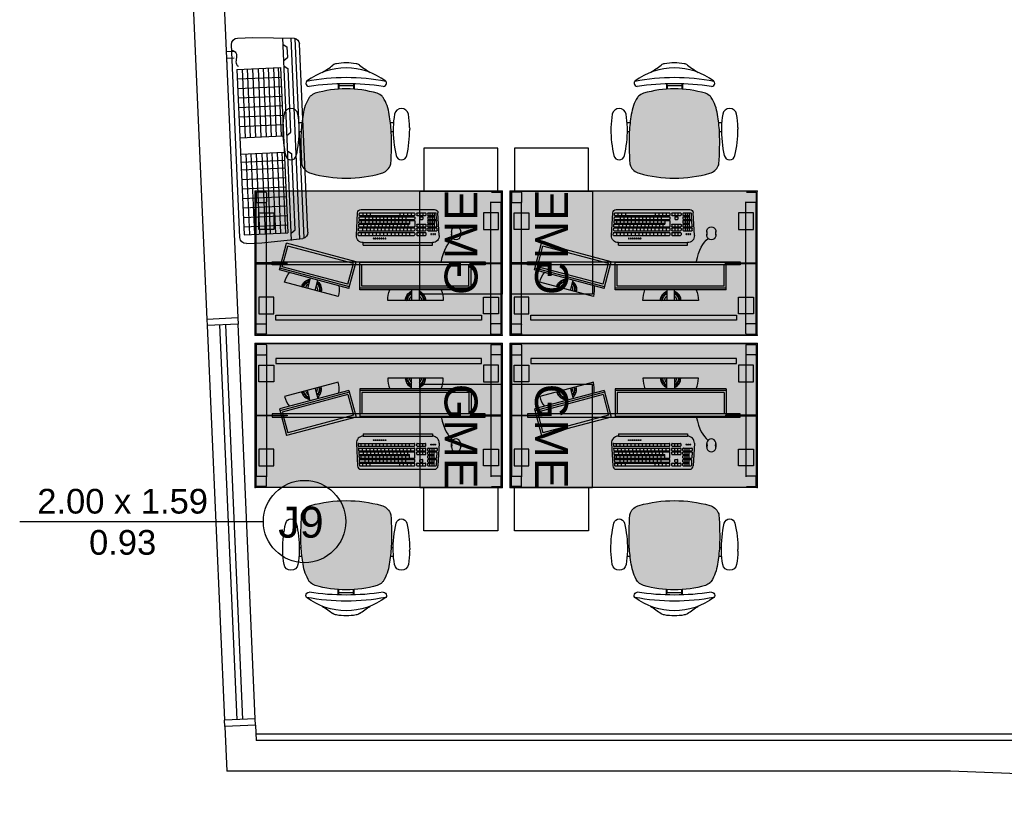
# Model space of a CAD drawing. Header units: inches. Extents: x 340 to 434, y 14 to 254.
# Tile 160 of 182: x 423.08 to 427.86, y 143.66 to 147.5. Entities that reach past the tile are written whole.
import ezdxf

# ---------------------------------------------------------------- set-up
doc = ezdxf.new("R2010")
doc.units = ezdxf.units.IN
doc.header["$MEASUREMENT"] = 0
doc.linetypes.add('DASHED2', pattern=[0.375, 0.25, -0.125])
for name, color, linetype in [('TJ-EQUIPAMENTOSELETRÔNICOS', 1, 'Continuous'), ('TJ-ESQUADRIA1', 1, 'Continuous'), ('TJ-ESQUADRIA2', 2, 'Continuous'), ('TJ-MARCENARIACORTE', 3, 'Continuous'), ('TJ-MOBILIÁRIO', 2, 'Continuous'), ('TJ-PAREDE', 5, 'Continuous'), ('TJ-SPLIT', 142, 'Continuous'), ('TJ-TEXTOESQUADRIA', 200, 'Continuous')]:
    doc.layers.add(name, color=color, linetype=linetype)
doc.styles.get("Standard").update_dxf_attribs({"font": 'arial.ttf'})
doc.styles.add('TipoDeLinha_A', font='arial.ttf')

# ---------------------------------------------------------------- blocks, each defined once
blk = doc.blocks.new('A$C794E0566')
for p, q in [((0, 0.0419, 0), (0, 0.9581, 0)), ((0.0191, 0.014, 0), (0.0191, 0.986, 0)), ((0.225, 1, 0), (0.0248, 0.9876, 0)), ((0.0388, 0.0105, 0), (0.0388, 0.9885, 0)), ((0.08, 0.96, 0), (0.0598, 0.9446, 0)), ((0.08, 0.0048, 0), (0.08, 0.991, 0)), ((0.3, 1, 0), (0.225, 1, 0)), ((0.33, 0.03, 0), (0.33, 0.97, 0)), ((0.0598, 0.896, 0), (0.0598, 0.9446, 0)), ((0.3202, 0.9347, 0), (0.3577, 0.9347, 0)), ((0.08, 0.8806, 0), (0.0598, 0.896, 0)), ((0.3202, 0.903, 0), (0.3577, 0.903, 0)), ((0.3577, 0.903, 0), (0.3577, 0.8713, 0)), ((0.08, 0.8555, 0), (0.0598, 0.84, 0)), ((0.0598, 0.5309, 0), (0.0598, 0.84, 0)), ((0.3088, 0.8475, 0), (0.097, 0.8475, 0)), ((0.097, 0.8475, 0), (0.097, 0.0425, 0)), ((0.1065, 0.5152, 0), (0.1065, 0.8475, 0)), ((0.1302, 0.5152, 0), (0.1302, 0.8475, 0)), ((0.1552, 0.5152, 0), (0.1552, 0.8475, 0)), ((0.1802, 0.5152, 0), (0.1802, 0.8475, 0)), ((0.2048, 0.5152, 0), (0.2048, 0.8475, 0)), ((0.232, 0.5152, 0), (0.232, 0.8475, 0)), ((0.257, 0.5152, 0), (0.257, 0.8475, 0)), ((0.2816, 0.5152, 0), (0.2816, 0.8475, 0)), ((0.3088, 0.8475, 0), (0.3088, 0.0425, 0)), ((0.3088, 0.8013, 0), (0.097, 0.8013, 0)), ((0.3088, 0.755, 0), (0.097, 0.755, 0)), ((0.3088, 0.7088, 0), (0.097, 0.7088, 0)), ((0.3088, 0.6625, 0), (0.097, 0.6625, 0)), ((0.3088, 0.6163, 0), (0.097, 0.6163, 0)), ((0.08, 0.5154, 0), (0.0598, 0.5309, 0)), ((0.3088, 0.57, 0), (0.097, 0.57, 0)), ((0.3088, 0.5152, 0), (0.097, 0.5152, 0)), ((0.08, 0.4409, 0), (0.0598, 0.4255, 0)), ((0.3088, 0.4352, 0), (0.097, 0.4352, 0)), ((0.1065, 0.0425, 0), (0.1065, 0.4352, 0)), ((0.1302, 0.0425, 0), (0.1302, 0.4352, 0)), ((0.1552, 0.0425, 0), (0.1552, 0.4352, 0)), ((0.1802, 0.0425, 0), (0.1802, 0.4352, 0)), ((0.2048, 0.0425, 0), (0.2048, 0.4352, 0)), ((0.232, 0.0425, 0), (0.232, 0.4352, 0)), ((0.257, 0.0425, 0), (0.257, 0.4352, 0)), ((0.2816, 0.0425, 0), (0.2816, 0.4352, 0)), ((0.0598, 0.0555, 0), (0.0598, 0.4255, 0)), ((0.3088, 0.3968, 0), (0.097, 0.3968, 0)), ((0.3088, 0.3968, 0), (0.097, 0.3968, 0)), ((0.3088, 0.3588, 0), (0.097, 0.3588, 0)), ((0.3088, 0.3588, 0), (0.097, 0.3588, 0)), ((0.3088, 0.3125, 0), (0.097, 0.3125, 0)), ((0.3088, 0.2663, 0), (0.097, 0.2663, 0)), ((0.3088, 0.2663, 0), (0.097, 0.2663, 0)), ((0.3088, 0.2663, 0), (0.097, 0.2663, 0)), ((0.3088, 0.2663, 0), (0.097, 0.2663, 0)), ((0.3088, 0.22, 0), (0.097, 0.22, 0)), ((0.3088, 0.22, 0), (0.097, 0.22, 0)), ((0.3088, 0.1738, 0), (0.097, 0.1738, 0)), ((0.3088, 0.1738, 0), (0.097, 0.1738, 0)), ((0.3088, 0.1738, 0), (0.097, 0.1738, 0)), ((0.3088, 0.1738, 0), (0.097, 0.1738, 0)), ((0.3088, 0.1275, 0), (0.097, 0.1275, 0)), ((0.3088, 0.1275, 0), (0.097, 0.1275, 0)), ((0.08, 0.04, 0), (0.0598, 0.0555, 0)), ((0.08, 0.04, 0), (0.0598, 0.0555, 0)), ((0.3088, 0.0813, 0), (0.097, 0.0813, 0)), ((0.3088, 0.0813, 0), (0.097, 0.0813, 0)), ((0.3088, 0.0813, 0), (0.097, 0.0813, 0)), ((0.3088, 0.0813, 0), (0.097, 0.0813, 0)), ((0.225, 0, 0), (0.0248, 0.0124, 0)), ((0.225, 0, 0), (0.0248, 0.0124, 0)), ((0.3088, 0.0425, 0), (0.097, 0.0425, 0)), ((0.3088, 0.0425, 0), (0.097, 0.0425, 0)), ((0.3, 0, 0), (0.225, 0, 0)), ((0.3, 0, 0), (0.225, 0, 0))]:
    blk.add_line(p, q)
at = {"lineweight": -3}
blk.add_line((0.3181, 0.9131, 0), (0.3181, 0.9131, 0), dxfattribs=at)
for centre, start, end in [((0.03, 0.9581, 0), 100, 180), ((0.3, 0.97, 0), 0, 90), ((0.03, 0.0419, 0), 180, 260), ((0.03, 0.0419, 0), 180, 260), ((0.3, 0.03, 0), 270, 0), ((0.3, 0.03, 0), 270, 0)]:
    blk.add_arc(centre, 0.03, start, end)
blk.add_spline([(0.3302, 0.943, 0), (0.3101, 0.9289, 0), (0.3101, 0.8973, 0), (0.3101, 0.873, 0), (0.3017, 0.8614, 0)], degree=3, dxfattribs=at)
blk = doc.blocks.new('mesa reta 1.20')
at = {"layer": 'TJ-MOBILIÁRIO'}
h = blk.add_hatch(color=63, dxfattribs=at)
h.set_gradient(color1=(176, 215, 136), color2=(156, 215, 136), tint=0.86, name='INVHEMISPHERICAL')
h.paths.add_polyline_path([(0, 0), (1.2, 0), (1.2, -0.7), (0, -0.7)])
for p, q in [((0, 0), (0, -0.7)), ((1.2, 0), (1.2, -0.7)), ((1.2, -0.7), (0, -0.7))]:
    blk.add_line(p, q, dxfattribs=at)
at = {"layer": 'TJ-MOBILIÁRIO', "color": 51}
blk.add_line((1.2, 0), (0, 0), dxfattribs=at)
at = {"layer": 'TJ-MOBILIÁRIO', "color": 8}
for p, q in [((0.005, -0.008), (0.005, -0.052)), ((0.052, -0.005), (0.008, -0.005)), ((0.055, -0.008), (0.055, -0.052)), ((1.145, -0.008), (1.145, -0.052)), ((1.148, -0.005), (1.192, -0.005)), ((1.195, -0.008), (1.195, -0.052)), ((0.005, -0.052), (0.005, -0.645)), ((0.008, -0.055), (0.052, -0.055)), ((0.055, -0.052), (0.055, -0.648)), ((1.145, -0.052), (1.145, -0.648)), ((1.192, -0.055), (1.148, -0.055)), ((1.195, -0.052), (1.195, -0.645)), ((0.005, -0.692), (0.005, -0.648)), ((0.008, -0.645), (0.052, -0.645)), ((0.055, -0.692), (0.055, -0.648)), ((1.192, -0.645), (1.148, -0.645)), ((1.195, -0.692), (1.195, -0.648)), ((0.052, -0.695), (0.008, -0.695)), ((1.148, -0.695), (1.192, -0.695))]:
    blk.add_line(p, q, dxfattribs=at)
at = {"layer": 'TJ-MOBILIÁRIO'}
blk.add_lwpolyline([(0, 0), (1.2, 0), (1.2, -0.7), (0, -0.7)], close=True, dxfattribs=at)
at = {"layer": 'TJ-MOBILIÁRIO', "color": 51}
blk.add_lwpolyline([(0.1, -0.098), (1.1, -0.098), (1.1, -0.073), (0.1, -0.073)], close=True, dxfattribs=at)
at = {"layer": 'TJ-MOBILIÁRIO', "color": 8}
for points in [[(0.018, -0.105), (0.0905, -0.105), (0.0905, -0.186), (0.018, -0.186)], [(1.182, -0.105), (1.1095, -0.105), (1.1095, -0.186), (1.182, -0.186)], [(0.005, -0.3519), (0.005, -0.3481), (0.155, -0.3481), (0.155, -0.3519)], [(0.083, -0.3575), (1.117, -0.3575), (1.117, -0.3425), (0.083, -0.3425)], [(1.195, -0.3519), (1.195, -0.3481), (1.045, -0.3481), (1.045, -0.3519)], [(0.018, -0.595), (0.0905, -0.595), (0.0905, -0.514), (0.018, -0.514)], [(1.182, -0.595), (1.1095, -0.595), (1.1095, -0.514), (1.182, -0.514)]]:
    blk.add_lwpolyline(points, close=True, dxfattribs=at)
for centre, start, end in [((0.008, -0.008), 90, 180), ((0.052, -0.008), 0, 90), ((1.148, -0.008), 90, 180), ((1.192, -0.008), 0, 90), ((0.008, -0.052), 180, 270), ((0.052, -0.052), 270, 0), ((1.148, -0.052), 180, 270), ((1.192, -0.052), 270, 0), ((0.008, -0.648), 90, 180), ((0.052, -0.648), 0, 90), ((1.192, -0.648), 0, 90), ((0.008, -0.692), 180, 270), ((0.052, -0.692), 270, 0), ((1.192, -0.692), 270, 0)]:
    blk.add_arc(centre, 0.003, start, end, dxfattribs=at)
at = {"layer": 'TJ-MOBILIÁRIO'}
for p in [(0, 0), (1.2, 0), (1.2, 0), (0, -0.7), (1.2, -0.7)]:
    blk.add_point(p, dxfattribs=at)
blk = doc.blocks.new('poltrona diretor giratória')
h = blk.add_hatch(color=20)
h.set_gradient(color1=(255, 63, 0), color2=(255, 63, 0), tint=0.86, name='HEMISPHERICAL')
h.paths.add_polyline_path([(0.2192, -0.3365, 0.030126), (0.2092, -0.2515, 0.112051), (0.1795, -0.168, 0.029573), (0.1748, -0.1625, 0.071823), (0.1505, -0.1482, 0.071429), (0, -0.1266, 0.071429), (-0.1505, -0.1482, 0.071823), (-0.1748, -0.1625, 0.029573), (-0.1795, -0.168, 0.112051), (-0.2092, -0.2515, 0.030126), (-0.2192, -0.3365, 0.026966), (-0.2167, -0.4907, 0.092712), (-0.2134, -0.5016, 0.218944), (-0.1721, -0.5368, 0.069011), (0, -0.5604, 0.069011), (0.1721, -0.5368, 0.218946), (0.2134, -0.5016, 0.102563), (0.2168, -0.4895, 0.026756)])
at = {"layer": 'TJ-MOBILIÁRIO'}
for p, q in [((-0.0388, -0.1022), (-0.0388, -0.128)), ((-0.0361, -0.1021), (-0.0361, -0.1278)), ((-0.0354, -0.1125), (-0.0354, -0.1277)), ((0.0356, -0.1125), (-0.0354, -0.1125)), ((0.0356, -0.1125), (0.0356, -0.1277)), ((0.0363, -0.1021), (0.0363, -0.1278)), ((0.039, -0.1022), (0.039, -0.128)), ((-0.2297, -0.2901, 0), (-0.215, -0.2901, 0)), ((-0.2284, -0.3331, 0), (-0.219, -0.3331, 0)), ((0.215, -0.29, 0), (0.2299, -0.29, 0)), ((0.219, -0.3331, 0), (0.2286, -0.3331, 0))]:
    blk.add_line(p, q, dxfattribs=at)
at = {"layer": 'TJ-MOBILIÁRIO', "linetype": 'Continuous', "ltscale": 25.4}
for p, q in [((-0.3082, -0.3147, 0), (-0.3083, -0.3221, 0)), ((-0.2283, -0.3221, 0), (-0.2284, -0.3147, 0)), ((0.3084, -0.3147, 0), (0.3085, -0.3221, 0))]:
    blk.add_line(p, q, dxfattribs=at)
at = {"layer": 'TJ-MOBILIÁRIO'}
for centre, radius, start, end in [((0, -0.2485), 0.2485, 78.8778, 101.1222), ((0, -0.3411), 0.3164, 52.5531, 127.4469), ((-0.4729, 0.5278), 0.6763, 301.8108, 307.1601), ((-0.0414, -0.0448), 0.0407, 99.1898, 124.2903), ((0.0414, -0.0448), 0.0407, 55.7097, 80.8102), ((0.4729, 0.5278), 0.6763, 232.8399, 238.1892), ((-0.181, -0.0998), 0.015, 139.1833, 180), ((0, -1.099), 1.0272, 79.2072, 100.7928), ((0.181, -0.0998), 0.015, 0, 40.8167), ((-0.1802, -0.0989), 0.0158, 182.978, 269.4431), ((0, -1.3395), 1.238, 81.623, 98.377), ((0, -0.6615), 0.5349, 89.9995, 106.342), ((0, -0.6615), 0.5349, 73.658, 90.0005), ((0.1802, -0.0989), 0.0158, 270.5569, 357.022), ((-0.0105, -0.2752), 0.2001, 147.6271, 173.2006), ((-0.1305, -0.2048), 0.0612, 136.3456, 143.1214), ((-0.113, -0.2396), 0.0988, 112.3141, 128.7465), ((0.113, -0.2396), 0.0988, 51.2535, 67.6859), ((0.1305, -0.2048), 0.0612, 36.8786, 43.6544), ((0.0105, -0.2752), 0.2001, 6.7994, 32.3729), ((0.4905, -0.3769), 0.7109, 169.839, 176.7413), ((-0.4905, -0.3769), 0.7109, 3.2587, 10.161), ((1.2113, -0.3902), 1.4315, 177.8472, 184.0258), ((-1.2113, -0.3902), 1.4315, 355.9742, 2.1528), ((-0.1862, -0.4874), 0.0307, 186.2228, 207.4103), ((-0.1544, -0.4742), 0.065, 204.8741, 254.602), ((0.1544, -0.4742), 0.065, 285.398, 335.1259), ((0.1862, -0.4874), 0.0307, 332.5897, 353.7772), ((-0.0007, 0.0717), 0.6322, 254.3071, 270.046), ((0.0007, 0.0717), 0.6322, 269.954, 285.6929)]:
    blk.add_arc(centre, radius, start, end, dxfattribs=at)
at = {"layer": 'TJ-MOBILIÁRIO', "linetype": 'Continuous', "ltscale": 25.4}
for centre, radius, start, end in [((-0.2683, -0.2557, 0), 0.034, 9.9832, 170.0168), ((0.2685, -0.2557, 0), 0.034, 9.9832, 170.0168), ((0.1213, -0.3243, 0), 0.4296, 170.0113, 178.7145), ((-0.6579, -0.3243, 0), 0.4296, 1.2855, 9.9887), ((0.6581, -0.3243, 0), 0.4296, 170.0113, 178.7145), ((-0.1211, -0.3243, 0), 0.4296, 1.2855, 9.9887), ((0.2592, -0.3251, 0), 0.5675, 179.7013, 192.8268), ((-0.7958, -0.3251, 0), 0.5675, 347.1732, 0.2987), ((0.795, -0.3253, 0), 0.5665, 178.9303, 192.8326), ((-0.259, -0.3251, 0), 0.5675, 347.1732, 0.2987), ((-0.2683, -0.4452, 0), 0.0265, 192.8268, 347.1732), ((0.2685, -0.4452, 0), 0.0265, 192.8268, 347.1732)]:
    blk.add_arc(centre, radius, start, end, dxfattribs=at)
blk = doc.blocks.new('COMPUTADOR 2 MONITORES')
at = {"layer": 'TJ-MOBILIÁRIO', "linetype": 'Continuous'}
for p, q in [((0.135, 0), (-0.135, 0)), ((-0.3757, -0.0195), (-0.6365, -0.0894)), ((-0.3236, -0.0591), (-0.6617, -0.1497)), ((-0.3236, -0.0591), (-0.2889, -0.1888)), ((0.27, -0.0517), (-0.27, -0.0517)), ((-0.27, -0.0517), (-0.27, -0.1859)), ((0.27, -0.0517), (0.27, -0.1859)), ((-0.6617, -0.1497), (-0.627, -0.2794)), ((-0.2889, -0.1888), (-0.627, -0.2794)), ((0.27, -0.1859), (-0.27, -0.1859)), ((-0.2542, -0.27), (0.0823, -0.27)), ((-0.2542, -0.27), (-0.2542, -0.2819)), ((-0.2542, -0.2819), (0.0823, -0.2819)), ((0.0823, -0.27), (0.0823, -0.2819)), ((-0.2871, -0.3166), (-0.2812, -0.4265)), ((0.1152, -0.3166), (0.1093, -0.4265)), ((0.1753, -0.3361), (0.1753, -0.3178)), ((0.2196, -0.3178), (0.2196, -0.3361)), ((-0.2647, -0.443), (0.0928, -0.443))]:
    blk.add_line(p, q, dxfattribs=at)
at = {"layer": 'TJ-MOBILIÁRIO', "color": 1, "linetype": 'Continuous'}
for p, q in [((-0.4651, -0.0492), (-0.4624, -0.0476)), ((-0.4624, -0.0476), (-0.4597, -0.0492)), ((-0.4597, -0.0429), (-0.458, -0.0439)), ((-0.0484, -0.0042), (-0.0476, -0.0012)), ((-0.0484, -0.0042), (-0.0461, -0.0064)), ((-0.0476, -0.0012), (-0.0445, -0.0004)), ((-0.0461, -0.0064), (-0.0431, -0.0056)), ((-0.0456, -0.0147), (-0.0447, -0.0116)), ((-0.0456, -0.0147), (-0.0433, -0.0169)), ((-0.0447, -0.0116), (-0.0417, -0.0108)), ((-0.0445, -0.0004), (-0.0423, -0.0026)), ((-0.0433, -0.0169), (-0.0403, -0.0161)), ((-0.0431, -0.0056), (-0.0423, -0.0026)), ((-0.0426, -0.0246), (-0.0419, -0.0221)), ((-0.0419, -0.0221), (-0.0389, -0.0213)), ((-0.0417, -0.0108), (-0.0395, -0.013)), ((-0.0415, -0.0263), (-0.0405, -0.0273)), ((-0.0405, -0.0273), (-0.0375, -0.0265)), ((-0.0403, -0.0161), (-0.0395, -0.013)), ((-0.0389, -0.0213), (-0.0367, -0.0235)), ((-0.0375, -0.0265), (-0.0367, -0.0235)), ((-0.0373, -0.0321), (-0.0361, -0.0318)), ((-0.0361, -0.0318), (-0.0339, -0.034)), ((-0.0351, -0.0175), (-0.0351, -0.0174)), ((-0.0351, -0.0175), (-0.0351, -0.0175)), ((-0.0343, -0.0353), (-0.0339, -0.034)), ((-0.0323, -0.0279), (-0.0315, -0.0249)), ((-0.0323, -0.0279), (-0.0301, -0.0301)), ((-0.0315, -0.0249), (-0.0305, -0.0246)), ((-0.0301, -0.0301), (-0.0271, -0.0293)), ((-0.0295, -0.0384), (-0.0287, -0.0354)), ((-0.0295, -0.0384), (-0.0273, -0.0406)), ((-0.0287, -0.0354), (-0.0257, -0.0346)), ((-0.0273, -0.0406), (-0.0243, -0.0398)), ((-0.0271, -0.0293), (-0.0269, -0.0285)), ((-0.0257, -0.0346), (-0.0235, -0.0368)), ((-0.0243, -0.0398), (-0.0235, -0.0368)), ((-0.0192, -0.0517), (-0.0192, 0)), ((0.0192, 0), (0.0192, -0.0517)), ((0.02, -0.0419), (0.0208, -0.0389)), ((0.02, -0.0419), (0.022, -0.044)), ((0.0205, -0.0334), (0.0224, -0.0329)), ((0.0208, -0.0389), (0.0238, -0.0381)), ((0.0224, -0.0329), (0.0227, -0.032)), ((0.0238, -0.0381), (0.026, -0.0403)), ((0.0256, -0.042), (0.026, -0.0403)), ((0.0276, -0.0343), (0.0284, -0.0313)), ((0.0276, -0.0343), (0.0298, -0.0365)), ((0.0284, -0.0313), (0.0315, -0.0305)), ((0.0298, -0.0365), (0.0329, -0.0357)), ((0.03, -0.0252), (0.0301, -0.0252)), ((0.0301, -0.0252), (0.0301, -0.0251)), ((0.0315, -0.0305), (0.0337, -0.0327)), ((0.0329, -0.0357), (0.0337, -0.0327)), ((0.0346, -0.0183), (0.0347, -0.0184)), ((0.0347, -0.0184), (0.0377, -0.0176)), ((0.0353, -0.0266), (0.0361, -0.0236)), ((0.0353, -0.0266), (0.0375, -0.0288)), ((0.0361, -0.0236), (0.0391, -0.0228)), ((0.037, -0.013), (0.0385, -0.0145)), ((0.0375, -0.0288), (0.0404, -0.0281)), ((0.0377, -0.0176), (0.0385, -0.0145)), ((0.0391, -0.0228), (0.0413, -0.025)), ((0.0401, -0.0085), (0.041, -0.0055)), ((0.0401, -0.0085), (0.0424, -0.0107)), ((0.0406, -0.0278), (0.0413, -0.025)), ((0.041, -0.0055), (0.044, -0.0047)), ((0.0424, -0.0107), (0.0454, -0.0099)), ((0.0429, -0.019), (0.0438, -0.016)), ((0.0429, -0.019), (0.0446, -0.0207)), ((0.0438, -0.016), (0.0468, -0.0151)), ((0.044, -0.0047), (0.0462, -0.0069)), ((0.0454, -0.0099), (0.0462, -0.0069)), ((0.0468, -0.0151), (0.0468, -0.0152)), ((0.0478, -0.0009), (0.0491, -0.0022)), ((-0.3214, -0.0675), (-0.6595, -0.158)), ((-0.3286, -0.0793), (-0.6474, -0.1647)), ((-0.5517, -0.0679), (-0.549, -0.0663)), ((-0.5517, -0.071), (-0.5517, -0.0679)), ((-0.5517, -0.071), (-0.549, -0.0726)), ((-0.549, -0.0663), (-0.5463, -0.0679)), ((-0.549, -0.0726), (-0.5463, -0.071)), ((-0.5463, -0.071), (-0.5463, -0.0679)), ((-0.5463, -0.0773), (-0.5436, -0.0757)), ((-0.5463, -0.0804), (-0.5463, -0.0773)), ((-0.5463, -0.0804), (-0.5436, -0.082)), ((-0.5436, -0.0757), (-0.5409, -0.0773)), ((-0.5436, -0.082), (-0.5409, -0.0804)), ((-0.5409, -0.0804), (-0.5409, -0.0773)), ((-0.5409, -0.0867), (-0.5382, -0.0851)), ((-0.5409, -0.0892), (-0.5409, -0.0867)), ((-0.5394, -0.0906), (-0.5382, -0.0913)), ((-0.5382, -0.0851), (-0.5355, -0.0867)), ((-0.5382, -0.0913), (-0.5355, -0.0898)), ((-0.5355, -0.0804), (-0.5354, -0.0804)), ((-0.5355, -0.0804), (-0.5355, -0.0804)), ((-0.5355, -0.0898), (-0.5355, -0.0867)), ((-0.5338, -0.0951), (-0.5328, -0.0945)), ((-0.5328, -0.0945), (-0.53, -0.096)), ((-0.53, -0.0867), (-0.5291, -0.0861)), ((-0.53, -0.0898), (-0.53, -0.0867)), ((-0.53, -0.0898), (-0.5273, -0.0913)), ((-0.5273, -0.0913), (-0.5246, -0.0898)), ((-0.5112, -0.1094), (-0.5246, -0.0594)), ((-0.5246, -0.0898), (-0.5246, -0.089)), ((-0.5246, -0.096), (-0.5219, -0.0945)), ((-0.5219, -0.0945), (-0.5192, -0.096)), ((-0.4875, -0.0495), (-0.4742, -0.0995)), ((-0.4776, -0.0814), (-0.4759, -0.0804)), ((-0.4759, -0.0804), (-0.4759, -0.0795)), ((-0.4759, -0.0867), (-0.4732, -0.0851)), ((-0.4759, -0.0898), (-0.4759, -0.0867)), ((-0.4759, -0.0898), (-0.4734, -0.0912)), ((-0.4732, -0.0851), (-0.4705, -0.0867)), ((-0.4706, -0.0711), (-0.4705, -0.071)), ((-0.4705, -0.071), (-0.4705, -0.0709)), ((-0.4705, -0.0773), (-0.4678, -0.0757)), ((-0.4705, -0.0804), (-0.4705, -0.0773)), ((-0.4705, -0.0804), (-0.4678, -0.082)), ((-0.4705, -0.0884), (-0.4705, -0.0867)), ((-0.4679, -0.0632), (-0.4678, -0.0632)), ((-0.4678, -0.0632), (-0.4651, -0.0617)), ((-0.4678, -0.0757), (-0.4651, -0.0773)), ((-0.4678, -0.082), (-0.4651, -0.0804)), ((-0.467, -0.0574), (-0.4651, -0.0585)), ((-0.4651, -0.0523), (-0.4651, -0.0492)), ((-0.4651, -0.0523), (-0.4624, -0.0538)), ((-0.4651, -0.0617), (-0.4651, -0.0585)), ((-0.4651, -0.0679), (-0.4624, -0.0663)), ((-0.4651, -0.071), (-0.4651, -0.0679)), ((-0.4651, -0.071), (-0.4624, -0.0726)), ((-0.4651, -0.0804), (-0.4651, -0.0773)), ((-0.4624, -0.0538), (-0.4597, -0.0523)), ((-0.4624, -0.0663), (-0.4597, -0.0679)), ((-0.4624, -0.0726), (-0.4598, -0.0711)), ((-0.4597, -0.0523), (-0.4597, -0.0492)), ((-0.4597, -0.0585), (-0.457, -0.057)), ((-0.4597, -0.0617), (-0.4597, -0.0585)), ((-0.4597, -0.0617), (-0.4576, -0.0629)), ((-0.4597, -0.0708), (-0.4597, -0.0679)), ((-0.457, -0.057), (-0.457, -0.057)), ((-0.3286, -0.0793), (-0.3017, -0.1796)), ((0.27, -0.0604), (-0.27, -0.0604)), ((0.26, -0.0699), (-0.26, -0.0699)), ((-0.26, -0.0699), (-0.26, -0.1738)), ((0.26, -0.0699), (0.26, -0.1738)), ((-0.53, -0.0974), (-0.53, -0.096)), ((-0.5246, -0.0992), (-0.5246, -0.096)), ((-0.5246, -0.0992), (-0.5219, -0.1007)), ((-0.5219, -0.1007), (-0.5192, -0.0992)), ((-0.5192, -0.0992), (-0.5192, -0.096)), ((-0.6474, -0.1647), (-0.6205, -0.265)), ((-0.3017, -0.1796), (-0.6205, -0.265)), ((0.26, -0.1738), (-0.26, -0.1738)), ((-0.2789, -0.319), (-0.2784, -0.3284)), ((-0.2771, -0.317), (-0.0057, -0.317)), ((-0.2766, -0.3302), (-0.0057, -0.3302)), ((-0.2635, -0.3302), (-0.2635, -0.317)), ((-0.2452, -0.3302), (-0.2452, -0.317)), ((-0.2272, -0.3302), (-0.2272, -0.317)), ((-0.2091, -0.3302), (-0.2091, -0.317)), ((-0.1911, -0.3302), (-0.1911, -0.317)), ((-0.173, -0.3302), (-0.173, -0.317)), ((-0.1549, -0.3302), (-0.1549, -0.317)), ((-0.1369, -0.3302), (-0.1369, -0.317)), ((-0.1188, -0.3302), (-0.1188, -0.317)), ((-0.1008, -0.3302), (-0.1008, -0.317)), ((-0.0827, -0.3302), (-0.0827, -0.317)), ((-0.0646, -0.3302), (-0.0646, -0.317)), ((-0.0466, -0.3302), (-0.0466, -0.317)), ((-0.0285, -0.3302), (-0.0285, -0.317)), ((-0.0038, -0.3283), (-0.0038, -0.3189)), ((0.0058, -0.3283), (0.0058, -0.3189)), ((0.0076, -0.317), (0.0484, -0.317)), ((0.0076, -0.3302), (0.0484, -0.3302)), ((0.0206, -0.3302), (0.0206, -0.317)), ((0.0355, -0.3302), (0.0355, -0.317)), ((0.0503, -0.3283), (0.0503, -0.3189)), ((-0.277, -0.3418), (-0.2765, -0.3512)), ((-0.276, -0.36), (-0.2755, -0.3695)), ((-0.2751, -0.3398), (-0.0057, -0.3398)), ((-0.275, -0.3783), (-0.2745, -0.3877)), ((-0.2746, -0.353), (-0.0057, -0.353)), ((-0.2741, -0.358), (-0.0057, -0.358)), ((-0.2736, -0.3712), (-0.0285, -0.3712)), ((-0.2731, -0.3763), (-0.0285, -0.3763)), ((-0.2635, -0.3895), (-0.2635, -0.3763)), ((-0.257, -0.353), (-0.257, -0.3398)), ((-0.2524, -0.3712), (-0.2524, -0.358)), ((-0.2452, -0.3895), (-0.2452, -0.3763)), ((-0.2387, -0.353), (-0.2387, -0.3398)), ((-0.2343, -0.3712), (-0.2343, -0.358)), ((-0.2272, -0.3895), (-0.2272, -0.3763)), ((-0.2206, -0.353), (-0.2206, -0.3398)), ((-0.2163, -0.3712), (-0.2163, -0.358)), ((-0.2091, -0.3895), (-0.2091, -0.3763)), ((-0.2026, -0.353), (-0.2026, -0.3398)), ((-0.1982, -0.3712), (-0.1982, -0.358)), ((-0.1911, -0.3895), (-0.1911, -0.3763)), ((-0.1845, -0.353), (-0.1845, -0.3398)), ((-0.1801, -0.3712), (-0.1801, -0.358)), ((-0.173, -0.3895), (-0.173, -0.3763)), ((-0.1665, -0.353), (-0.1665, -0.3398)), ((-0.1621, -0.3712), (-0.1621, -0.358)), ((-0.1549, -0.3895), (-0.1549, -0.3763)), ((-0.1484, -0.353), (-0.1484, -0.3398)), ((-0.144, -0.3712), (-0.144, -0.358)), ((-0.1369, -0.3895), (-0.1369, -0.3763)), ((-0.1303, -0.353), (-0.1303, -0.3398)), ((-0.126, -0.3712), (-0.126, -0.358)), ((-0.1188, -0.3895), (-0.1188, -0.3763)), ((-0.1123, -0.353), (-0.1123, -0.3398)), ((-0.1079, -0.3712), (-0.1079, -0.358)), ((-0.1008, -0.3895), (-0.1008, -0.3763)), ((-0.0942, -0.353), (-0.0942, -0.3398)), ((-0.0898, -0.3712), (-0.0898, -0.358)), ((-0.0827, -0.3895), (-0.0827, -0.3763)), ((-0.0762, -0.353), (-0.0762, -0.3398)), ((-0.0718, -0.3712), (-0.0718, -0.358)), ((-0.0646, -0.3895), (-0.0646, -0.3763)), ((-0.0581, -0.353), (-0.0581, -0.3398)), ((-0.0537, -0.3712), (-0.0537, -0.358)), ((-0.0466, -0.3895), (-0.0466, -0.3763)), ((-0.04, -0.353), (-0.04, -0.3398)), ((-0.038, -0.3712), (-0.038, -0.358)), ((-0.0285, -0.3895), (-0.0285, -0.3712)), ((-0.022, -0.353), (-0.022, -0.3398)), ((-0.0038, -0.3511), (-0.0038, -0.3416)), ((-0.0038, -0.3876), (-0.0038, -0.3599)), ((0.0058, -0.3511), (0.0058, -0.3416)), ((0.0058, -0.3694), (0.0058, -0.3599)), ((0.0076, -0.3398), (0.0484, -0.3398)), ((0.0076, -0.353), (0.0484, -0.353)), ((0.0076, -0.358), (0.0484, -0.358)), ((0.0076, -0.3712), (0.0484, -0.3712)), ((0.0206, -0.353), (0.0206, -0.3398)), ((0.0206, -0.3712), (0.0206, -0.358)), ((0.0355, -0.353), (0.0355, -0.3398)), ((0.0355, -0.3712), (0.0355, -0.358)), ((0.0503, -0.3511), (0.0503, -0.3416)), ((0.0503, -0.3694), (0.0503, -0.3599)), ((0.0599, -0.3511), (0.0599, -0.3416)), ((0.0599, -0.3694), (0.0599, -0.3599)), ((0.0599, -0.3876), (0.0599, -0.3782)), ((0.0617, -0.3398), (0.1032, -0.3398)), ((0.0617, -0.353), (0.1027, -0.353)), ((0.0617, -0.358), (0.1022, -0.358)), ((0.0617, -0.3712), (0.0904, -0.3712)), ((0.0617, -0.3763), (0.0904, -0.3763)), ((0.07, -0.353), (0.07, -0.3398)), ((0.07, -0.3712), (0.07, -0.358)), ((0.07, -0.3895), (0.07, -0.3763)), ((0.0802, -0.353), (0.0802, -0.3398)), ((0.0802, -0.3712), (0.0802, -0.358)), ((0.0802, -0.3895), (0.0802, -0.3763)), ((0.0904, -0.353), (0.0904, -0.3398)), ((0.0904, -0.3895), (0.0904, -0.358)), ((0.1041, -0.36), (0.1026, -0.3877)), ((0.1051, -0.3418), (0.1046, -0.3512)), ((-0.274, -0.3965), (-0.2735, -0.406)), ((-0.273, -0.4148), (-0.2725, -0.4243)), ((-0.2726, -0.3895), (-0.0057, -0.3895)), ((-0.2721, -0.3946), (-0.0057, -0.3946)), ((-0.2716, -0.4078), (-0.0057, -0.4078)), ((-0.2712, -0.4128), (-0.0057, -0.4128)), ((-0.2706, -0.426), (-0.0057, -0.426)), ((-0.2566, -0.426), (-0.2566, -0.4128)), ((-0.2452, -0.4078), (-0.2452, -0.3946)), ((-0.2383, -0.426), (-0.2383, -0.4128)), ((-0.2272, -0.4078), (-0.2272, -0.3946)), ((-0.2202, -0.426), (-0.2202, -0.4128)), ((-0.2091, -0.4078), (-0.2091, -0.3946)), ((-0.1911, -0.4078), (-0.1911, -0.3946)), ((-0.173, -0.4078), (-0.173, -0.3946)), ((-0.1549, -0.4078), (-0.1549, -0.3946)), ((-0.1369, -0.4078), (-0.1369, -0.3946)), ((-0.1188, -0.4078), (-0.1188, -0.3946)), ((-0.1008, -0.4078), (-0.1008, -0.3946)), ((-0.0827, -0.4078), (-0.0827, -0.3946)), ((-0.0757, -0.426), (-0.0757, -0.4128)), ((-0.0646, -0.4078), (-0.0646, -0.3946)), ((-0.0577, -0.426), (-0.0577, -0.4128)), ((-0.0466, -0.4078), (-0.0466, -0.3946)), ((-0.0396, -0.426), (-0.0396, -0.4128)), ((-0.0215, -0.426), (-0.0215, -0.4128)), ((-0.0038, -0.4059), (-0.0038, -0.3964)), ((-0.0038, -0.4241), (-0.0038, -0.4147)), ((0.0058, -0.4241), (0.0058, -0.4147)), ((0.0076, -0.4128), (0.0484, -0.4128)), ((0.0076, -0.426), (0.0484, -0.426)), ((0.0206, -0.4059), (0.0206, -0.3964)), ((0.0206, -0.426), (0.0206, -0.4128)), ((0.0225, -0.3946), (0.0336, -0.3946)), ((0.0225, -0.4078), (0.0336, -0.4078)), ((0.0355, -0.4059), (0.0355, -0.3964)), ((0.0355, -0.426), (0.0355, -0.4128)), ((0.0503, -0.4241), (0.0503, -0.4147)), ((0.0599, -0.4059), (0.0599, -0.3964)), ((0.0599, -0.4241), (0.0599, -0.4147)), ((0.0617, -0.3895), (0.1007, -0.3895)), ((0.0617, -0.3946), (0.1002, -0.3946)), ((0.0617, -0.4078), (0.0904, -0.4078)), ((0.0617, -0.4128), (0.0904, -0.4128)), ((0.0617, -0.426), (0.0987, -0.426)), ((0.07, -0.4078), (0.07, -0.3946)), ((0.07, -0.426), (0.07, -0.4128)), ((0.0802, -0.4078), (0.0802, -0.3946)), ((0.0802, -0.426), (0.0802, -0.4128)), ((0.0904, -0.426), (0.0904, -0.3946)), ((0.1021, -0.3965), (0.1006, -0.4243))]:
    blk.add_line(p, q, dxfattribs=at)
for centre in [(-0.2032, -0.3012), (-0.1937, -0.3012), (-0.1841, -0.3012), (-0.1745, -0.3012), (-0.1649, -0.3012), (-0.1553, -0.3012), (-0.1458, -0.3012), (0.0762, -0.3227), (0.0858, -0.3227), (0.0953, -0.3227)]:
    blk.add_circle(centre, 0.0022, dxfattribs=at)
at = {"layer": 'TJ-MOBILIÁRIO', "linetype": 'Continuous'}
for centre, radius, start, end in [((0, 0), 0.135, 180, 202.5402), ((0, 0), 0.135, 337.4598, 0), ((-0.5061, -0.0545), 0.135, 352.4598, 15), ((-0.5061, -0.0545), 0.135, 195, 217.5402), ((-0.2542, -0.3149), 0.033, 90, 183.0941), ((0.0823, -0.3149), 0.033, 356.9059, 90), ((0.1975, -0.3178), 0.0222, 335.5382, 204.4618), ((0.1975, -0.3361), 0.0222, 155.5382, 24.4618), ((-0.2647, -0.4265), 0.0165, 180, 270), ((0.0928, -0.4265), 0.0165, 270, 360)]:
    blk.add_arc(centre, radius, start, end, dxfattribs=at)
at = {"layer": 'TJ-MOBILIÁRIO', "color": 1, "linetype": 'Continuous'}
for centre, radius, start, end in [((0, 0), 0.0492, 180, 247.0419), ((0, 0), 0.0392, 180, 240.6857), ((0, 0), 0.0292, 180, 228.9013), ((0, 0), 0.0292, 311.0987, 0), ((0, 0), 0.0392, 299.3143, 0), ((0, 0), 0.0492, 292.9581, 0), ((-0.5061, -0.0545), 0.0292, 326.0987, 15), ((-0.5061, -0.0545), 0.0392, 314.3143, 15), ((-0.5061, -0.0545), 0.0492, 307.9581, 15), ((-0.5061, -0.0545), 0.0492, 195, 262.0419), ((-0.5061, -0.0545), 0.0392, 195, 255.6857), ((-0.5061, -0.0545), 0.0292, 195, 243.9013), ((-0.2771, -0.3189), 0.00187, 90, 183.0941), ((-0.2766, -0.3283), 0.00187, 183.0941, 270), ((-0.0057, -0.3189), 0.00187, 360, 90), ((-0.0057, -0.3283), 0.00187, 270, 360), ((0.0076, -0.3189), 0.00187, 90, 180), ((0.0076, -0.3283), 0.00187, 180, 270), ((0.0484, -0.3189), 0.00187, 360, 90), ((0.0484, -0.3283), 0.00187, 270, 360), ((-0.2751, -0.3416), 0.00187, 90, 183.0941), ((-0.2746, -0.3511), 0.00187, 183.0941, 270), ((-0.2741, -0.3599), 0.00187, 90, 183.0941), ((-0.2736, -0.3694), 0.00187, 183.0941, 270), ((-0.2731, -0.3782), 0.00187, 90, 183.0941), ((-0.0057, -0.3416), 0.00187, 360, 90), ((-0.0057, -0.3511), 0.00187, 270, 360), ((-0.0057, -0.3599), 0.00187, 360, 90), ((0.0076, -0.3416), 0.00187, 90, 180), ((0.0076, -0.3511), 0.00187, 180, 270), ((0.0076, -0.3599), 0.00187, 90, 180), ((0.0076, -0.3694), 0.00187, 180, 270), ((0.0484, -0.3416), 0.00187, 360, 90), ((0.0484, -0.3511), 0.00187, 270, 360), ((0.0484, -0.3599), 0.00187, 360, 90), ((0.0484, -0.3694), 0.00187, 270, 360), ((0.0617, -0.3416), 0.00187, 90, 180), ((0.0617, -0.3511), 0.00187, 180, 270), ((0.0617, -0.3599), 0.00187, 90, 180), ((0.0617, -0.3694), 0.00187, 180, 270), ((0.0617, -0.3782), 0.00187, 90, 180), ((0.1022, -0.3599), 0.00187, 356.9059, 90), ((0.1027, -0.3511), 0.00187, 270, 356.9059), ((0.1032, -0.3416), 0.00187, 356.9059, 90), ((-0.2726, -0.3876), 0.00187, 183.0941, 270), ((-0.2721, -0.3964), 0.00187, 90, 183.0941), ((-0.2716, -0.4059), 0.00187, 183.0941, 270), ((-0.2712, -0.4147), 0.00187, 90, 183.0941), ((-0.2706, -0.4241), 0.00187, 183.0941, 270), ((-0.0057, -0.3876), 0.00187, 270, 360), ((-0.0057, -0.3964), 0.00187, 360, 90), ((-0.0057, -0.4059), 0.00187, 270, 360), ((-0.0057, -0.4147), 0.00187, 360, 90), ((-0.0057, -0.4241), 0.00187, 270, 360), ((0.0076, -0.4147), 0.00187, 90, 180), ((0.0076, -0.4241), 0.00187, 180, 270), ((0.0225, -0.3964), 0.00187, 90, 180), ((0.0225, -0.4059), 0.00187, 180, 270), ((0.0336, -0.3964), 0.00187, 360, 90), ((0.0336, -0.4059), 0.00187, 270, 360), ((0.0484, -0.4147), 0.00187, 360, 90), ((0.0484, -0.4241), 0.00187, 270, 360), ((0.0617, -0.3876), 0.00187, 180, 270), ((0.0617, -0.3964), 0.00187, 90, 180), ((0.0617, -0.4059), 0.00187, 180, 270), ((0.0617, -0.4147), 0.00187, 90, 180), ((0.0617, -0.4241), 0.00187, 180, 270), ((0.0987, -0.4241), 0.00187, 270, 356.9059), ((0.1002, -0.3964), 0.00187, 356.9059, 90), ((0.1007, -0.3876), 0.00187, 270, 356.9059)]:
    blk.add_arc(centre, radius, start, end, dxfattribs=at)
blk.add_open_spline([(0.1244, -0.1859), (0.138, -0.2516), (0.1571, -0.2797), (0.1817, -0.3022)], degree=3, dxfattribs=at)
blk = doc.blocks.new('ALBERFLEX GAVETEIRO FIXO 2 GAV')
at = {"layer": 'TJ-MOBILIÁRIO', "color": 1, "linetype": 'DASHED2', "ltscale": 5}
for p, q in [((0.5, 0.38), (0.71, 0.38)), ((0.71, 0.38), (0.71, 0.02)), ((0.71, 0.02), (0.5, 0.02))]:
    blk.add_line(p, q, dxfattribs=at)
at = {"layer": 'TJ-MOBILIÁRIO'}
blk.add_lwpolyline([(0, 0), (0.5, 0), (0.5, 0.4), (0, 0.4)], close=True, dxfattribs=at)
at = {"layer": 'TJ-MOBILIÁRIO', "color": 211, "insert": (0.2506, 0.1992), "char_height": 0.16, "width": 1.979927, "attachment_point": 5, "style": 'TipoDeLinha_A'}
blk.add_mtext('GME', dxfattribs=at)

msp = doc.modelspace()

# ---------------------------------------------------------------- linework, layer by layer
at = {"layer": 'TJ-ESQUADRIA1'}
for p, q in [((423.9892, 146.0167), (424.0732, 144.0976)), ((424.2231, 144.1042), (424.1391, 146.0233))]:
    msp.add_line(p, q, dxfattribs=at)
at = {"layer": 'TJ-ESQUADRIA2'}
for p, q in [((423.9879, 146.0467), (423.9892, 146.0167)), ((424.1377, 146.0533), (424.1391, 146.0233)), ((424.1391, 146.0233), (423.9892, 146.0167)), ((424.0491, 146.0194), (424.1332, 144.1002)), ((424.1631, 144.1015), (424.0791, 146.0207)), ((424.2231, 144.1042), (424.0732, 144.0976)), ((424.0745, 144.0676), (424.0732, 144.0976)), ((424.2244, 144.0742), (424.2231, 144.1042))]:
    msp.add_line(p, q, dxfattribs=at)
at = {"layer": 'TJ-MARCENARIACORTE'}
msp.add_line((429.1426, 144.0293), (424.2277, 144.0293), dxfattribs=at)
at = {"layer": 'TJ-PAREDE'}
for p, q in [((423.918, 147.6433), (423.9879, 146.0467)), ((424.0679, 147.6476), (424.1377, 146.0533)), ((424.1377, 146.0533), (423.9879, 146.0467)), ((424.2244, 144.0742), (424.0745, 144.0676)), ((424.0745, 144.0676), (424.0841, 143.8493)), ((424.2244, 144.0742), (424.2277, 143.9993)), ((427.9631, 143.9993), (424.2277, 143.9993)), ((427.6013, 143.8493), (424.0841, 143.8493)), ((432.7027, 143.6597), (427.6013, 143.8493))]:
    msp.add_line(p, q, dxfattribs=at)
at = {"layer": 'TJ-TEXTOESQUADRIA', "color": 1}
msp.add_line((423.078, 145.0637), (424.2622, 145.0637), dxfattribs=at)
msp.add_circle((424.4622, 145.0637), 0.2, dxfattribs=at)

# ---------------------------------------------------------------- block references
at = {"layer": 'TJ-EQUIPAMENTOSELETRÔNICOS', "xscale": -1, "rotation": 180}
for p in [(425.0015, 146.138), (426.2415, 146.138)]:
    msp.add_blockref('COMPUTADOR 2 MONITORES', p, dxfattribs=at)
at = {"layer": 'TJ-EQUIPAMENTOSELETRÔNICOS'}
for p in [(425.0015, 145.7606), (426.2415, 145.7606)]:
    msp.add_blockref('COMPUTADOR 2 MONITORES', p, dxfattribs=at)
at = {"layer": 'TJ-MOBILIÁRIO'}
for name, p in [('poltrona diretor giratória', (424.6647, 147.2938)), ('poltrona diretor giratória', (426.2596, 147.2938)), ('mesa reta 1.20', (424.2223, 145.9293)), ('mesa reta 1.20', (425.4623, 145.9293))]:
    msp.add_blockref(name, p, dxfattribs=at)
at = {"layer": 'TJ-MOBILIÁRIO', "color": 0, "xscale": -1, "rotation": 270}
for p in [(425.0223, 146.1693), (425.4623, 146.1693)]:
    msp.add_blockref('ALBERFLEX GAVETEIRO FIXO 2 GAV', p, dxfattribs=at)
at = {"layer": 'TJ-MOBILIÁRIO', "xscale": -1, "rotation": 180}
for name, p in [('mesa reta 1.20', (424.2223, 145.9693)), ('mesa reta 1.20', (425.4623, 145.9693)), ('poltrona diretor giratória', (424.6647, 144.6049)), ('poltrona diretor giratória', (426.2596, 144.6049))]:
    msp.add_blockref(name, p, dxfattribs=at)
at = {"layer": 'TJ-MOBILIÁRIO', "color": 0, "rotation": 270}
for p in [(425.0223, 145.7293), (425.4623, 145.7293)]:
    msp.add_blockref('ALBERFLEX GAVETEIRO FIXO 2 GAV', p, dxfattribs=at)
at = {"layer": 'TJ-SPLIT', "xscale": -1, "rotation": 2.507281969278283}
msp.add_blockref('A$C794E0566', (424.4794, 146.4285, 0), dxfattribs=at)

# ---------------------------------------------------------------- texts
at = {"layer": 'TJ-TEXTOESQUADRIA', "color": 1, "insert": (423.0254, 145.2225), "char_height": 0.12, "attachment_point": 1}
msp.add_mtext_dynamic_manual_height_columns('\\pxqc;2.00 x 1.59\\P0.93', width=1.10575, gutter_width=12.5, heights=[0], dxfattribs=at)
at = {"layer": 'TJ-TEXTOESQUADRIA', "color": 202, "insert": (424.3213, 145.1354), "char_height": 0.15, "attachment_point": 1}
msp.add_mtext_dynamic_manual_height_columns('\\pxqc;{\\C107;J9}', width=0.246653, gutter_width=12.5, heights=[0], dxfattribs=at)

doc.saveas('drawing.dxf')
